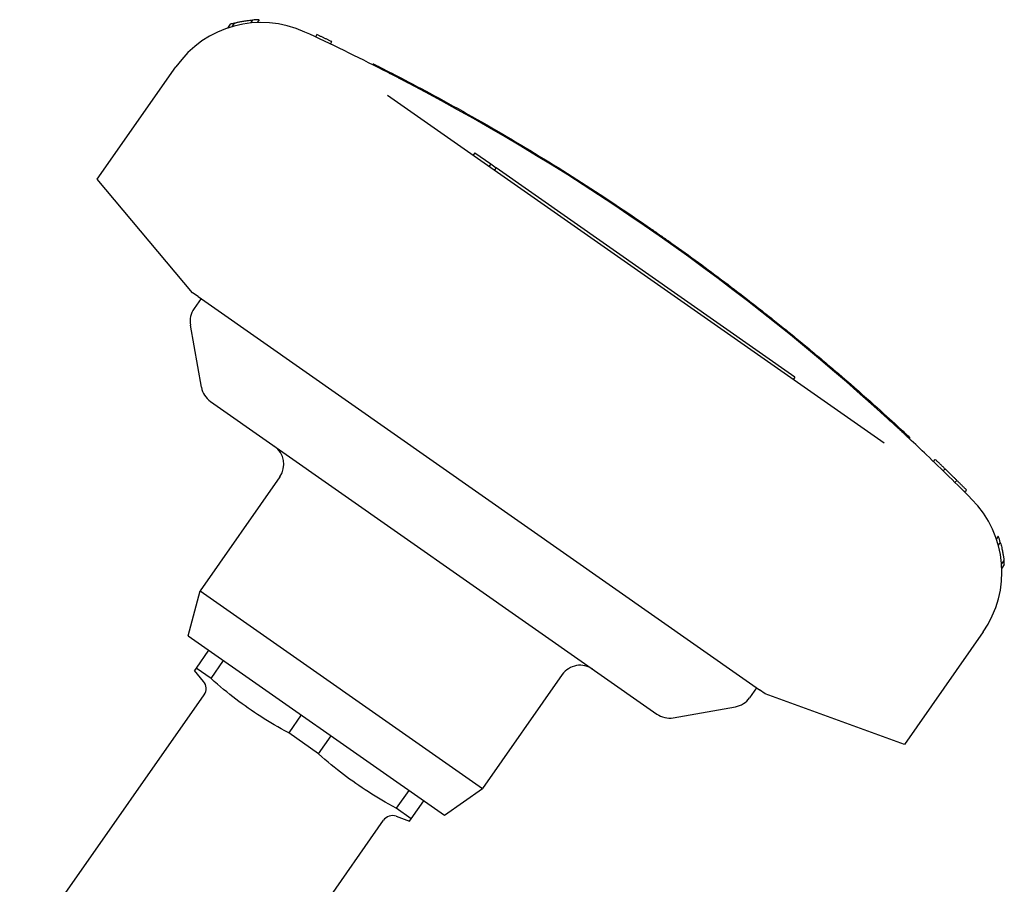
# Model space of a CAD drawing. Header units: millimetres. Extents: x 213 to 509, y 63 to 444.
# Tile 3 of 11: x 285 to 375, y 265 to 344. Entities that reach past the tile are written whole.
import ezdxf

# ---------------------------------------------------------------- set-up
doc = ezdxf.new("R2010")
doc.units = ezdxf.units.MM
doc.layers.add('Detail', color=2, linetype='Continuous')

msp = doc.modelspace()

# ---------------------------------------------------------------- linework, layer by layer
at = {"layer": 'Detail'}
for p, q in [((304.257, 343.082), (304.019, 342.743)), ((304.623, 343.186), (304.397, 342.863)), ((306.305, 343.472), (306.118, 343.203)), ((306.906, 343.502), (306.728, 343.246)), ((306.915, 343.502), (306.736, 343.247)), ((312.074, 341.913), (312.181, 342.139)), ((313.431, 341.272), (313.538, 341.498)), ((292.124, 328.939), (299.31, 339.202)), ((317.292, 339.38), (317.337, 339.47)), ((318.64, 336.615), (363.991, 304.86)), ((326.604, 331.344), (326.461, 331.139)), ((326.604, 331.344), (328.06, 330.324)), ((328.06, 330.324), (327.917, 330.119)), ((328.06, 330.324), (328.552, 329.98)), ((328.552, 329.98), (328.408, 329.775)), ((355.855, 310.862), (328.552, 329.98)), ((300.825, 318.57), (292.124, 328.939)), ((341.77, 324.924), (341.827, 325.006)), ((344.232, 323.209), (344.29, 323.291)), ((301.342, 318.208), (300.825, 318.57)), ((301.6, 318.028), (300.959, 317.112)), ((301.342, 318.208), (302.853, 317.15)), ((302.853, 317.15), (351.099, 283.368)), ((301.63, 309.932), (300.627, 315.618)), ((355.26, 314.853), (355.323, 314.931)), ((355.855, 310.862), (355.712, 310.657)), ((302.452, 308.641), (343.24, 280.081)), ((366.347, 305.336), (366.279, 305.263)), ((368.494, 303.165), (368.667, 303.346)), ((369.392, 302.297), (369.567, 302.476)), ((308.797, 301.756), (301.513, 291.353)), ((370.464, 301.247), (370.64, 301.425)), ((371.351, 300.367), (371.528, 300.543)), ((374.423, 296.337), (374.247, 296.085)), ((374.426, 296.329), (374.25, 296.077)), ((374.61, 295.764), (374.425, 295.499)), ((374.941, 294.118), (374.72, 293.803)), ((374.975, 293.748), (374.744, 293.418)), ((300.411, 287.241), (301.513, 291.353)), ((301.513, 291.353), (327.316, 273.285)), ((300.411, 287.241), (323.829, 270.844)), ((373.034, 287.581), (365.847, 277.318)), ((302.291, 285.926), (301.143, 284.287)), ((301.143, 284.287), (300.99, 284.068)), ((302.511, 283.329), (301.143, 284.287)), ((302.511, 283.329), (303.658, 284.968)), ((301.827, 283.069), (300.99, 284.068)), ((334.601, 283.689), (327.316, 273.285)), ((351.099, 283.368), (352.61, 282.309)), ((352.353, 282.49), (351.712, 281.574)), ((285.033, 257.792), (301.881, 281.853)), ((353.127, 281.947), (352.61, 282.309)), ((365.847, 277.318), (353.127, 281.947)), ((344.735, 279.749), (350.421, 280.752)), ((310.753, 280), (309.605, 278.362)), ((312.341, 276.447), (309.605, 278.362)), ((312.341, 276.447), (313.488, 278.085)), ((320.582, 273.118), (319.435, 271.479)), ((323.829, 270.844), (327.316, 273.285)), ((320.803, 270.521), (321.95, 272.16)), ((319.425, 270.748), (320.649, 270.302)), ((320.803, 270.521), (319.435, 271.479)), ((301.416, 246.321), (318.264, 270.382)), ((320.649, 270.302), (320.803, 270.521))]:
    msp.add_line(p, q, dxfattribs=at)
at = {"layer": 'Detail', "flags": 128}
for points in [[(304.623, 343.186), (304.626, 343.187), (304.636, 343.189), (304.652, 343.194), (304.674, 343.2), (304.703, 343.207), (304.738, 343.216), (304.779, 343.226), (304.826, 343.238), (304.879, 343.25), (304.937, 343.263), (305.001, 343.278), (305.071, 343.292), (305.147, 343.308), (305.228, 343.324), (305.314, 343.34), (305.405, 343.356), (305.502, 343.373), (305.603, 343.389), (305.709, 343.405), (305.82, 343.42), (305.935, 343.435), (306.054, 343.448), (306.178, 343.461), (306.305, 343.472)], [(313.538, 341.498), (313.482, 341.524), (313.425, 341.551), (313.369, 341.578), (313.312, 341.605), (313.256, 341.632), (313.199, 341.659), (313.143, 341.686), (313.086, 341.713), (313.03, 341.739), (312.973, 341.766), (312.917, 341.793), (312.86, 341.82), (312.803, 341.846), (312.747, 341.873), (312.69, 341.9), (312.634, 341.927), (312.577, 341.953), (312.52, 341.98), (312.464, 342.007), (312.407, 342.033), (312.35, 342.06), (312.294, 342.086), (312.237, 342.113), (312.181, 342.139)], [(317.337, 339.47), (317.349, 339.464), (317.385, 339.445), (317.446, 339.415), (317.53, 339.372), (317.638, 339.318), (317.77, 339.252), (317.924, 339.174), (318.1, 339.084), (318.299, 338.983), (318.519, 338.871), (318.759, 338.748), (319.019, 338.615), (319.298, 338.471), (319.596, 338.317), (319.91, 338.154), (320.241, 337.982), (320.587, 337.801), (320.948, 337.611), (321.321, 337.414), (321.706, 337.209), (322.102, 336.998), (322.508, 336.78), (322.922, 336.557), (323.343, 336.328), (323.77, 336.096), (324.202, 335.859), (324.637, 335.619), (325.074, 335.377), (325.512, 335.133)], [(319.711, 338.145), (319.643, 338.18), (319.577, 338.214), (319.513, 338.247), (319.451, 338.28), (319.39, 338.311), (319.33, 338.342), (319.27, 338.373), (319.209, 338.404), (319.148, 338.436), (319.084, 338.469), (319.019, 338.502), (318.952, 338.537), (318.887, 338.57), (318.823, 338.603), (318.76, 338.635), (318.698, 338.667), (318.638, 338.698), (318.579, 338.728), (318.52, 338.758), (318.462, 338.788), (318.405, 338.817), (318.348, 338.846), (318.291, 338.875), (318.234, 338.904)], [(320.618, 337.67), (320.58, 337.69), (320.542, 337.71), (320.504, 337.73), (320.466, 337.75), (320.428, 337.77), (320.391, 337.789), (320.353, 337.809), (320.315, 337.829), (320.277, 337.849), (320.239, 337.869), (320.201, 337.888), (320.163, 337.908), (320.126, 337.928), (320.088, 337.948), (320.05, 337.967), (320.012, 337.987), (319.975, 338.007), (319.937, 338.026), (319.899, 338.046), (319.861, 338.066), (319.824, 338.085), (319.786, 338.105), (319.748, 338.124), (319.711, 338.144)], [(325.512, 335.133), (325.952, 334.886), (326.393, 334.638), (326.833, 334.388), (327.272, 334.138), (327.71, 333.886), (328.148, 333.634), (328.585, 333.38), (329.022, 333.126), (329.458, 332.87), (329.894, 332.613), (330.329, 332.356), (330.763, 332.097), (331.196, 331.837), (331.629, 331.576), (332.062, 331.314), (332.494, 331.051), (332.925, 330.787), (333.355, 330.522), (333.785, 330.256), (334.214, 329.989), (334.643, 329.721), (335.07, 329.452), (335.498, 329.182), (335.924, 328.91), (336.35, 328.638), (336.776, 328.365), (337.2, 328.091), (337.624, 327.815), (338.047, 327.539), (338.47, 327.262), (338.892, 326.983), (339.313, 326.704), (339.734, 326.424), (340.154, 326.142), (340.573, 325.86), (340.992, 325.576), (341.41, 325.292), (341.827, 325.006)], [(341.827, 325.006), (341.93, 324.936), (342.033, 324.865), (342.136, 324.794), (342.239, 324.723), (342.342, 324.652), (342.445, 324.581), (342.548, 324.51), (342.65, 324.439), (342.753, 324.367), (342.856, 324.296), (342.959, 324.225), (343.061, 324.153), (343.164, 324.082), (343.266, 324.01), (343.369, 323.938), (343.471, 323.867), (343.574, 323.795), (343.676, 323.723), (343.779, 323.651), (343.881, 323.579), (343.983, 323.507), (344.085, 323.435), (344.188, 323.363), (344.29, 323.291)], [(344.29, 323.291), (344.596, 323.074), (344.902, 322.857), (345.207, 322.639), (345.512, 322.42), (345.816, 322.201), (346.121, 321.982), (346.424, 321.761), (346.728, 321.541), (347.031, 321.32), (347.333, 321.098), (347.636, 320.875), (347.938, 320.653), (348.239, 320.429), (348.54, 320.205), (348.841, 319.981), (349.141, 319.756), (349.441, 319.53), (349.74, 319.304), (350.039, 319.078), (350.338, 318.85), (350.636, 318.623), (350.934, 318.394), (351.231, 318.166), (351.528, 317.936)], [(351.528, 317.936), (351.696, 317.807), (351.863, 317.677), (352.031, 317.546), (352.198, 317.416), (352.364, 317.286), (352.53, 317.157), (352.695, 317.027), (352.859, 316.898), (353.023, 316.769), (353.186, 316.641), (353.348, 316.513), (353.508, 316.386), (353.668, 316.259), (353.826, 316.133), (353.983, 316.008), (354.138, 315.884), (354.292, 315.761), (354.445, 315.639), (354.596, 315.518), (354.745, 315.398), (354.892, 315.279), (355.038, 315.162), (355.181, 315.046), (355.323, 314.931)], [(355.323, 314.931), (355.323, 314.93), (355.326, 314.928), (355.33, 314.925), (355.336, 314.92), (355.343, 314.914), (355.352, 314.907), (355.363, 314.898), (355.375, 314.889), (355.388, 314.878), (355.403, 314.866), (355.419, 314.853), (355.436, 314.839), (355.455, 314.824), (355.475, 314.808), (355.495, 314.791), (355.517, 314.773), (355.539, 314.755), (355.562, 314.736), (355.586, 314.717), (355.61, 314.697), (355.635, 314.677), (355.66, 314.657), (355.685, 314.636), (355.711, 314.615)], [(355.711, 314.615), (355.868, 314.487), (356.025, 314.359), (356.182, 314.231), (356.338, 314.102), (356.495, 313.973), (356.651, 313.845), (356.807, 313.716), (356.964, 313.586), (357.12, 313.457), (357.276, 313.328), (357.431, 313.198), (357.587, 313.068), (357.743, 312.938), (357.898, 312.808), (358.053, 312.678), (358.208, 312.548), (358.364, 312.417), (358.518, 312.287), (358.673, 312.156), (358.828, 312.025), (358.982, 311.894), (359.137, 311.762), (359.291, 311.631), (359.445, 311.499)], [(359.445, 311.499), (359.826, 311.174), (360.205, 310.848), (360.58, 310.523), (360.952, 310.2), (361.318, 309.88), (361.679, 309.565), (362.032, 309.254), (362.376, 308.948), (362.712, 308.65), (363.038, 308.36), (363.352, 308.078), (363.655, 307.806), (363.945, 307.544), (364.221, 307.293), (364.483, 307.055), (364.731, 306.829), (364.962, 306.617), (365.178, 306.419), (365.376, 306.237), (365.557, 306.069), (365.721, 305.918), (365.866, 305.784), (365.993, 305.666), (366.101, 305.566), (366.189, 305.483), (366.258, 305.419), (366.308, 305.373), (366.337, 305.345), (366.347, 305.336)], [(365.062, 306.389), (365.03, 306.418), (364.999, 306.446), (364.968, 306.475), (364.936, 306.504), (364.905, 306.533), (364.874, 306.561), (364.842, 306.59), (364.811, 306.619), (364.779, 306.648), (364.748, 306.676), (364.717, 306.705), (364.685, 306.734), (364.654, 306.763), (364.622, 306.791), (364.591, 306.82), (364.559, 306.849), (364.527, 306.878), (364.496, 306.907), (364.464, 306.935), (364.433, 306.964), (364.401, 306.993), (364.369, 307.022), (364.338, 307.051), (364.306, 307.08)], [(366.28, 305.262), (366.236, 305.303), (366.191, 305.345), (366.146, 305.387), (366.1, 305.43), (366.054, 305.472), (366.008, 305.516), (365.961, 305.559), (365.913, 305.604), (365.864, 305.649), (365.814, 305.695), (365.763, 305.742), (365.711, 305.791), (365.658, 305.84), (365.604, 305.89), (365.548, 305.942), (365.494, 305.992), (365.441, 306.041), (365.388, 306.09), (365.336, 306.138), (365.283, 306.187), (365.23, 306.236), (365.175, 306.286), (365.119, 306.337), (365.062, 306.39)], [(369.567, 302.476), (369.529, 302.512), (369.492, 302.549), (369.454, 302.585), (369.417, 302.621), (369.38, 302.658), (369.342, 302.694), (369.305, 302.73), (369.267, 302.766), (369.23, 302.803), (369.192, 302.839), (369.155, 302.875), (369.117, 302.911), (369.08, 302.948), (369.042, 302.984), (369.005, 303.02), (368.967, 303.056), (368.93, 303.093), (368.892, 303.129), (368.855, 303.165), (368.817, 303.201), (368.78, 303.237), (368.742, 303.273), (368.704, 303.31), (368.667, 303.346)], [(370.64, 301.425), (370.595, 301.469), (370.55, 301.513), (370.506, 301.557), (370.461, 301.601), (370.417, 301.645), (370.372, 301.688), (370.327, 301.732), (370.283, 301.776), (370.238, 301.82), (370.193, 301.864), (370.149, 301.908), (370.104, 301.951), (370.059, 301.995), (370.015, 302.039), (369.97, 302.083), (369.925, 302.126), (369.88, 302.17), (369.836, 302.214), (369.791, 302.258), (369.746, 302.301), (369.701, 302.345), (369.656, 302.389), (369.611, 302.432), (369.567, 302.476)], [(371.528, 300.543), (371.491, 300.58), (371.454, 300.617), (371.417, 300.654), (371.38, 300.691), (371.343, 300.728), (371.306, 300.764), (371.269, 300.801), (371.232, 300.838), (371.195, 300.875), (371.158, 300.911), (371.121, 300.948), (371.084, 300.985), (371.047, 301.022), (371.01, 301.058), (370.973, 301.095), (370.936, 301.132), (370.899, 301.168), (370.862, 301.205), (370.825, 301.242), (370.788, 301.278), (370.751, 301.315), (370.714, 301.352), (370.677, 301.388), (370.64, 301.425)], [(374.61, 295.764), (374.645, 295.642), (374.677, 295.524), (374.707, 295.409), (374.734, 295.298), (374.759, 295.19), (374.782, 295.087), (374.803, 294.989), (374.822, 294.894), (374.839, 294.804), (374.854, 294.72), (374.868, 294.64), (374.88, 294.565), (374.891, 294.496), (374.901, 294.432), (374.91, 294.374), (374.917, 294.322), (374.923, 294.275), (374.928, 294.234), (374.932, 294.199), (374.935, 294.17), (374.938, 294.147), (374.939, 294.131), (374.94, 294.121), (374.941, 294.118)], [(309.605, 278.362), (309.263, 278.548), (308.929, 278.733), (308.602, 278.918), (308.283, 279.103), (307.969, 279.289), (307.662, 279.475), (307.359, 279.663), (307.061, 279.852), (306.767, 280.042), (306.477, 280.234), (306.19, 280.429), (305.905, 280.626), (305.622, 280.827), (305.341, 281.03), (305.06, 281.237), (304.781, 281.448), (304.502, 281.664), (304.222, 281.884), (303.942, 282.109), (303.66, 282.34), (303.377, 282.577), (303.091, 282.821), (302.803, 283.071), (302.511, 283.329)], [(319.435, 271.479), (319.093, 271.665), (318.759, 271.85), (318.432, 272.035), (318.112, 272.22), (317.799, 272.406), (317.492, 272.592), (317.189, 272.78), (316.891, 272.969), (316.597, 273.159), (316.307, 273.351), (316.019, 273.546), (315.734, 273.743), (315.452, 273.944), (315.17, 274.147), (314.89, 274.354), (314.611, 274.565), (314.332, 274.781), (314.052, 275.001), (313.772, 275.226), (313.49, 275.457), (313.207, 275.694), (312.921, 275.938), (312.633, 276.188), (312.341, 276.447)]]:
    msp.add_lwpolyline(points, dxfattribs=at)
at = {"layer": 'Detail'}
for centre, radius, start, end in [((307.092, 333.753), 9.5, 65.19839, 145.00001), ((307.092, 333.753), 9.75, 104.67059, 106.90373), ((307.092, 333.753), 9.75, 91.09026, 94.62594), ((307.092, 333.753), 9.75, 91.03898, 91.09026), ((222.987, 151.746), 210, 63.02765, 65.19841), ((222.987, 151.746), 210, 47.70465, 62.29535), ((302.597, 315.965), 2, 145, 190), ((303.599, 310.279), 2, 190, 235), ((222.987, 151.746), 210, 46.37307, 46.97235), ((307.159, 302.903), 2, 325, 55), ((222.987, 151.747), 209.999, 44.80159, 46.37308), ((365.252, 293.03), 9.5, 325, 44.80159), ((365.252, 293.03), 9.75, 19.77929, 19.83001), ((365.252, 293.03), 9.75, 16.28541, 19.77929), ((365.252, 293.03), 9.75, 4.22725, 6.4092), ((336.239, 282.542), 2, 55, 145), ((301.061, 282.427), 1, 325, 40), ((350.073, 282.722), 2, 280, 325), ((344.388, 281.719), 2, 235, 280), ((319.083, 269.808), 1, 70, 145)]:
    msp.add_arc(centre, radius, start, end, dxfattribs=at)

doc.saveas('drawing.dxf')
